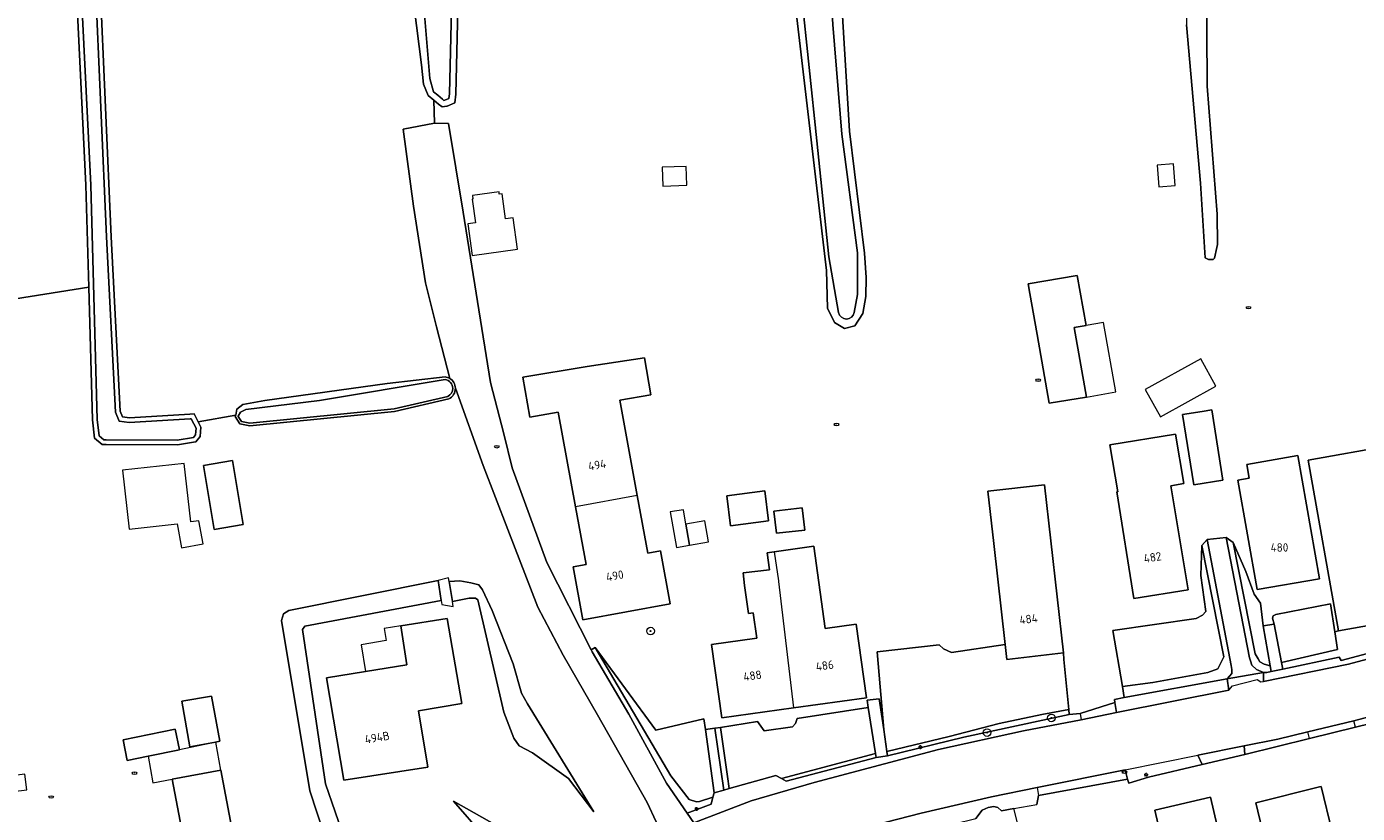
# Model space of a CAD drawing. Header units: metres. Extents: x 92650 to 117222, y 425801 to 461092.
# Tile 46 of 146: x 115030 to 115171, y 426353 to 426436. Entities that reach past the tile are written whole.
import ezdxf
from ezdxf.enums import TextEntityAlignment as Align

# ---------------------------------------------------------------- set-up
doc = ezdxf.new("R2010")
doc.units = ezdxf.units.M
doc.layers.get('0').update_dxf_attribs({"color": 253, "linetype": 'CONTINUOUS', "lineweight": 15})
for name, color, linetype, lineweight in [('B-WE-GR-BEPLANTING_CULTUUR_HEESTERS-GV', 253, 'CONTINUOUS', 15), ('B-WE-GR-BOOM-S', 253, 'CONTINUOUS', 15), ('B-WE-GR-GRAS-GV', 253, 'CONTINUOUS', 15), ('B-WE-GW-TALUD_KRUIN-G', 253, 'CONTINUOUS', 15), ('B-WE-IE-MEUBILAIR-S', 253, 'CONTINUOUS', 15), ('B-WE-OG-BEBOUWING-GV', 253, 'CONTINUOUS', 15), ('B-WE-OG-BEBOUWING-T18', 253, 'CONTINUOUS', 15), ('B-WE-OG-BEBOUWING_LUIFEL-GV', 253, 'CONTINUOUS', 15), ('B-WE-OG-BEBOUWING_OVERBOUWING-GV', 253, 'CONTINUOUS', 15), ('B-WE-OG-BEBOUWING_SCHUUR-GV', 253, 'CONTINUOUS', 15), ('B-WE-OG-TERREIN_BEGROEID-GV', 253, 'CONTINUOUS', 15), ('B-WE-OG-TERREIN_ERF-GV', 253, 'CONTINUOUS', 15), ('B-WE-OG-TERREIN_OEVER-GV', 253, 'CONTINUOUS', 15), ('B-WE-OG-WATER-GV', 253, 'CONTINUOUS', 15), ('B-WE-OG-WEG-GV', 253, 'CONTINUOUS', 15), ('B-WE-VH-GESLOTENVERHARDING_ASFALT-GV', 253, 'CONTINUOUS', 15), ('B-WE-VH-OPENVERHARDING_BETONSTRAATSTEEN-GV', 253, 'CONTINUOUS', 15), ('B-WE-VH-OPENVERHARDING_STRAATBAKSTEEN-GV', 253, 'CONTINUOUS', 15), ('B-WE-VH-OPENVERHARDING_TEGEL-GV', 253, 'CONTINUOUS', 15)]:
    doc.layers.add(name, color=color, linetype=linetype, lineweight=lineweight)
doc.styles.add('NLCS-ISO', font='NLCS-ISO.ttf')
doc.styles.add('NLCS-ISO-M200-T18', font='NLCS-ISO.ttf', dxfattribs={"height": 0.36})

# ---------------------------------------------------------------- blocks, each defined once
blk = doc.blocks.new('SIE-MEUBILAIR_PAAL_LICHTMAST-SO')
for points in [[(-0.62, 0), (-1, 0)], [(-0.71, 0.71), (-0.44, 0.44)], [(0, 1), (0, 0.62)], [(0.44, 0.44), (0.71, 0.71)], [(1, 0), (0.62, 0)], [(-0.71, -0.71), (-0.44, -0.44)], [(0, -0.62), (0, -1)], [(0.44, -0.44), (0.71, -0.71)]]:
    blk.add_lwpolyline(points)
blk.add_circle((0, 0), 0.5)
blk = doc.blocks.new('SIE-MEUBILAIR_PUT_KOLK-SO')
blk.add_ellipse((0, 0), major_axis=(1.25, 0), ratio=0.54)
at = {"style": 'NLCS-ISO'}
blk.add_text('klk', height=0.75, dxfattribs=at).set_placement((0.03, 0), align=Align.MIDDLE_CENTER)
blk = doc.blocks.new('SIE-MEUBILAIR_PUT_RIOOLPUT-SO')
blk.add_ellipse((0, 0), major_axis=(1.25, 0), ratio=0.54)
at = {"style": 'NLCS-ISO'}
blk.add_text('ri', height=0.75, dxfattribs=at).set_placement((-0.04, 0.07), align=Align.MIDDLE_CENTER)
blk = doc.blocks.new('SGR-BOOM_GBKN-SO')
at = {"linetype": 'ByBlock', "lineweight": 18}
h = blk.add_hatch(color=0, dxfattribs=at)
h.dxf.hatch_style = 1
edge = h.paths.add_edge_path()
edge.add_arc((0, 0), 0.25, 0, 360)
at = {"color": 0, "linetype": 'ByBlock', "lineweight": 18}
for radius in [2, 0.25]:
    blk.add_circle((0, 0), radius, dxfattribs=at)
at = {"color": 0, "linetype": 'ByBlock', "lineweight": 18, "style": 'NLCS-ISO'}
blk.add_attdef('SOORT', (2.5, 0), '', height=1.5, dxfattribs=at)

msp = doc.modelspace()

# ---------------------------------------------------------------- linework, layer by layer
at = {"layer": 'B-WE-GR-BEPLANTING_CULTUUR_HEESTERS-GV', "transparency": 33554687, "flags": 128}
msp.add_lwpolyline([(115090.234, 426352.807), (115083.165, 426364.288), (115082.533, 426365.424), (115081.673, 426368.52), (115079.447, 426374.198), (115078.411, 426376.396), (115078.031, 426376.899), (115077.184, 426377.135), (115075.991, 426377.321), (115074.854, 426377.285), (115075.237, 426375.139), (115076.977, 426375.489), (115077.669, 426375.489), (115077.908, 426375.306), (115080.682, 426363.388), (115081.732, 426360.646), (115082.282, 426359.818), (115083.701, 426359.084), (115087.519, 426356.337)], close=True, dxfattribs=at)
at = {"layer": 'B-WE-GR-GRAS-GV', "transparency": 33554687, "flags": 128}
for points in [[(115028.847, 426407.283), (115036.619, 426408.51), (115036.313, 426419.344), (115034.836, 426449.281), (115032.977, 426475.781), (115031.641, 426493.906), (115031.328, 426507.25), (115031.504, 426507.804), (115026.78, 426507.55)], [(115037.805, 426441.375), (115039.008, 426413.875), (115039.953, 426395.344), (115040.195, 426394.75), (115040.922, 426394.656), (115047.344, 426395.031), (115047.797, 426395.063), (115048.222, 426394.223), (115052.231, 426394.937), (115052.315, 426395.563), (115052.978, 426396.075), (115055.299, 426396.497), (115068.29, 426398.306), (115074.43, 426399)], [(115073.529, 426404.313), (115072.341, 426408.977), (115071.085, 426417.103), (115069.988, 426425.283), (115073.312, 426425.946), (115073.235, 426428.382), (115072.648, 426428.869), (115072.145, 426430.068), (115071.936, 426432.137), (115071.156, 426438.255)], [(115074.926, 426398.831), (115073.529, 426404.313)]]:
    msp.add_lwpolyline(points, dxfattribs=at)
at = {"layer": 'B-WE-GR-GRAS-GV', "transparency": 33554687}
msp.add_lwpolyline([(115074.43, 426399, -0.1068189), (115074.926, 426398.831)], format="xyb", dxfattribs=at)
at = {"layer": 'B-WE-GW-TALUD_KRUIN-G', "transparency": 33554687, "flags": 128}
for points in [[(115145.321, 426372.073), (115146.334, 426366.104), (115149.567, 426366.553), (115155.379, 426367.598), (115156.472, 426368), (115157.08, 426369.258), (115154.767, 426381.095)], [(115158.097, 426381.391), (115160.419, 426369.589), (115160.73, 426369.044), (115160.913, 426368.724), (115161.359, 426368.5), (115162.011, 426368.31)], [(115075.237, 426375.139), (115076.977, 426375.489), (115077.669, 426375.489), (115077.908, 426375.306), (115080.682, 426363.388), (115081.732, 426360.646), (115082.282, 426359.818), (115083.701, 426359.084), (115087.519, 426356.337), (115090.234, 426352.807)], [(115163.205, 426368.681), (115169.148, 426370.036), (115168.859, 426371.92), (115168.399, 426374.912)], [(115121.334, 426359.228), (115127.932, 426360.809), (115133.246, 426362.191), (115137.771, 426363.165), (115140.632, 426363.669), (115140.112, 426368.997), (115140.091, 426369.681)], [(115041.026, 426336.075), (115042.933, 426328.945), (115044.207, 426325.769), (115045.575, 426323.962), (115046.982, 426323.43), (115048.411, 426323.644), (115059.728, 426330.673), (115068.612, 426335.912), (115082.146, 426344.292), (115083.211, 426345.084), (115084.266, 426346.556), (115084.164, 426348.304), (115083.536, 426349.297), (115075.335, 426353.938)]]:
    msp.add_lwpolyline(points, dxfattribs=at)
at = {"layer": 'B-WE-OG-BEBOUWING-GV', "transparency": 33554687, "flags": 128}
for points in [[(115141.532, 426409.739), (115136.334, 426408.884), (115136.508, 426407.829), (115137.265, 426403.507), (115138.55, 426396.216), (115142.508, 426396.856), (115141.209, 426404.232), (115142.463, 426404.453)], [(115154.803, 426395.329), (115152.721, 426395.013), (115153.911, 426387.514), (115156.995, 426388.041), (115155.814, 426395.483)], [(115145.746, 426386.783), (115147.55, 426375.466), (115153.301, 426376.383), (115151.477, 426387.433), (115152.836, 426387.658), (115151.969, 426392.915), (115145.005, 426391.766), (115145.825, 426386.796)], [(115169.251, 426372.034), (115177.993, 426373.586), (115174.778, 426391.694), (115166.036, 426390.144)], [(115051.86, 426390.11), (115048.78, 426389.59), (115049.91, 426382.8), (115053, 426383.31)], [(115167.247, 426377.566), (115164.943, 426390.651), (115159.526, 426389.697), (115159.781, 426388.249), (115158.594, 426388.04), (115160.643, 426376.403)], [(115133.885, 426370.596), (115134.068, 426368.992), (115140.091, 426369.681), (115138.049, 426387.542), (115132.026, 426386.853), (115132.662, 426381.289)], [(115094.829, 426386.39), (115088.27, 426385.2), (115089.392, 426379.085), (115088.013, 426378.832), (115089.048, 426373.19), (115098.328, 426374.891), (115097.293, 426380.535), (115095.948, 426380.289)], [(115104.743, 426383.194), (115108.758, 426383.694), (115108.362, 426386.877), (115104.347, 426386.375)], [(115112.34, 426385.08), (115109.34, 426384.74), (115109.61, 426382.39), (115112.61, 426382.73)], [(115111.42, 426363.84), (115119.16, 426364.93), (115118.06, 426372.74), (115114.789, 426372.284), (115113.57, 426381.02), (115109.38, 426380.43), (115109.812, 426377.342), (115109.821, 426377.269)], [(115061.83, 426367.031), (115063.691, 426356.159), (115072.601, 426357.571), (115071.605, 426363.553), (115076.214, 426364.32), (115074.671, 426373.33), (115069.729, 426372.547), (115070.384, 426368.414), (115066, 426367.705)], [(115050.067, 426360.218), (115050.51, 426360.3), (115049.626, 426365.101), (115046.506, 426364.568), (115047.336, 426359.715)], [(115046.239, 426359.412), (115045.794, 426361.583), (115040.248, 426360.446), (115040.693, 426358.275), (115042.91, 426358.73)], [(115045.478, 426356.284), (115046.472, 426351.092), (115046.084, 426350.987), (115047.636, 426342.892), (115053.127, 426343.968), (115050.635, 426357.223)], [(115167.252, 426355.461), (115160.497, 426353.764), (115162.732, 426344.498), (115171.109, 426346.517), (115170.023, 426351.026), (115168.577, 426350.677), (115167.414, 426355.502)], [(115151.886, 426343.854), (115157.801, 426345.232), (115155.674, 426354.364), (115149.759, 426352.986)]]:
    msp.add_lwpolyline(points, close=True, dxfattribs=at)
for points in [[(115094.829, 426386.39), (115092.973, 426396.51), (115096.258, 426397.098), (115095.607, 426400.997), (115089.501, 426400.107), (115082.677, 426398.965), (115083.437, 426394.708), (115086.426, 426395.255), (115088.27, 426385.2)], [(115109.38, 426380.43), (115108.616, 426380.323), (115108.868, 426378.523), (115106.065, 426378.189), (115106.226, 426376.84), (115106.641, 426373.869), (115107.141, 426373.94), (115107.513, 426371.266), (115102.722, 426370.592), (115103.81, 426362.78), (115111.42, 426363.84)]]:
    msp.add_lwpolyline(points, dxfattribs=at)
at = {"layer": 'B-WE-OG-BEBOUWING_LUIFEL-GV', "transparency": 33554687, "flags": 128}
for points in [[(115141.209, 426404.232), (115142.508, 426396.856), (115145.613, 426397.403), (115144.314, 426404.779), (115142.463, 426404.453)], [(115100.002, 426383.37), (115100.11, 426382.746), (115100.39, 426381.12), (115102.384, 426381.464), (115101.996, 426383.713)], [(115066, 426367.705), (115070.384, 426368.414), (115069.729, 426372.547), (115067.981, 426372.264), (115068.187, 426370.988), (115065.538, 426370.56)], [(115046.239, 426359.412), (115042.91, 426358.73), (115043.424, 426355.91), (115045.478, 426356.284), (115050.635, 426357.223), (115050.093, 426360.202)]]:
    msp.add_lwpolyline(points, close=True, dxfattribs=at)
at = {"layer": 'B-WE-OG-BEBOUWING_OVERBOUWING-GV', "transparency": 33554687, "flags": 128}
msp.add_lwpolyline([(115156.25, 426398.016), (115154.639, 426400.926), (115148.751, 426397.666), (115150.362, 426394.756)], close=True, dxfattribs=at)
at = {"layer": 'B-WE-OG-BEBOUWING_SCHUUR-GV', "transparency": 33554687, "flags": 128}
for points in [[(115100.04, 426421.34), (115097.48, 426421.24), (115097.55, 426419.24), (115100.11, 426419.33)], [(115150.201, 426419.155), (115151.927, 426419.327), (115151.74, 426421.6), (115150.02, 426421.46)], [(115080.16, 426418.63), (115077.33, 426418.24), (115077.38, 426417.87), (115077.31, 426417.86), (115077.65, 426415.35), (115076.85, 426415.24), (115077.31, 426411.89), (115082.12, 426412.56), (115081.66, 426415.88), (115080.86, 426415.77), (115080.49, 426418.44), (115080.19, 426418.4)], [(115051.86, 426390.11), (115048.78, 426389.59), (115049.91, 426382.8), (115053, 426383.31)], [(115046.75, 426389.81), (115040.2, 426389.09), (115040.89, 426382.82), (115045.99, 426383.4), (115046.45, 426380.84), (115048.74, 426381.25), (115048.29, 426383.72), (115047.43, 426383.59)], [(115100.002, 426383.37), (115099.74, 426384.89), (115098.34, 426384.65), (115098.98, 426380.88), (115100.39, 426381.12), (115100.11, 426382.746)], [(115026.909, 426356.451), (115027.115, 426354.783), (115030.047, 426355.146), (115029.841, 426356.813)]]:
    msp.add_lwpolyline(points, close=True, dxfattribs=at)
at = {"layer": 'B-WE-OG-TERREIN_BEGROEID-GV', "transparency": 33554687, "flags": 128}
for points in [[(115156.472, 426368), (115157.08, 426369.258), (115154.767, 426381.095), (115154.651, 426377.918), (115155.19, 426374.088), (115154.827, 426373.709), (115154.168, 426373.334), (115145.321, 426372.073), (115146.334, 426366.104), (115149.567, 426366.553), (115155.379, 426367.598)], [(115160.73, 426369.044), (115160.913, 426368.724), (115161.359, 426368.5), (115162.011, 426368.31), (115161.282, 426372.564), (115160.972, 426374.95), (115160.325, 426375.91), (115159.428, 426378.345), (115158.097, 426381.391), (115160.419, 426369.589)], [(115162.427, 426372.74), (115163.205, 426368.681), (115169.148, 426370.036), (115168.859, 426371.92), (115168.399, 426374.912), (115162.625, 426373.778), (115162.342, 426373.639), (115162.259, 426373.366)], [(115090.357, 426370.262), (115098.386, 426356.646), (115100.347, 426354.114), (115101.117, 426353.869), (115101.446, 426353.901), (115102.859, 426354.356), (115102.987, 426354.832), (115102.069, 426361.553), (115101.914, 426362.684), (115096.793, 426361.48)], [(115140.091, 426369.681), (115134.068, 426368.992), (115133.885, 426370.596), (115128.199, 426369.721), (115127.326, 426370.128), (115126.87, 426370.558), (115120.299, 426369.818), (115120.989, 426361.549), (115121.334, 426359.228), (115127.932, 426360.809), (115133.246, 426362.191), (115137.771, 426363.165), (115140.632, 426363.669), (115140.112, 426368.997)], [(115103.652, 426361.774), (115104.411, 426356.554), (115104.596, 426355.288), (115109.532, 426356.686), (115110.157, 426356.345), (115120.129, 426359.002), (115119.354, 426363.902), (115111.797, 426362.716), (115111.615, 426362.184), (115111.297, 426361.826), (115108.302, 426361.427), (115107.61, 426362.403)]]:
    msp.add_lwpolyline(points, close=True, dxfattribs=at)
for points in [[(115066.858, 426340.912), (115061.747, 426355.794), (115059.312, 426372.183), (115059.552, 426372.537), (115074.031, 426375.243), (115073.685, 426377.375), (115057.847, 426374.175), (115057.283, 426373.835), (115057.058, 426373.142), (115060.094, 426355.037), (115063.931, 426343.28)], [(115083.536, 426349.297), (115075.335, 426353.938), (115078.468, 426350.345)]]:
    msp.add_lwpolyline(points, dxfattribs=at)
at = {"layer": 'B-WE-OG-TERREIN_ERF-GV', "transparency": 33554687, "flags": 128}
for points in [[(115115.945, 426448.406), (115117.344, 426425.063), (115118.953, 426412.125), (115119.125, 426409.531), (115119.102, 426407.531), (115118.758, 426405.719), (115117.922, 426404.406), (115116.836, 426404.125), (115115.781, 426404.781), (115115.031, 426406.281), (115114.922, 426410.281), (115111.703, 426437.719)], [(115155.258, 426441.844), (115155.336, 426429.844), (115156.367, 426416.281), (115156.406, 426413.031), (115156.341, 426412.731), (115156.094, 426411.594), (115155.961, 426411.469), (115155.469, 426411.469), (115155.109, 426411.625), (115154.602, 426419.563), (115153.125, 426436.375)], [(115075.789, 426438.031), (115075.563, 426429), (115075.453, 426428.094), (115074.668, 426427.748), (115074.602, 426427.719), (115074.109, 426427.656), (115073.744, 426427.959), (115073.235, 426428.382), (115073.312, 426425.946), (115074.781, 426425.89), (115076.359, 426416.472), (115079.266, 426398.394), (115080.665, 426392.954), (115081.562, 426389.321), (115085.241, 426379.298), (115089.927, 426370.027), (115090.357, 426370.262), (115096.793, 426361.48), (115101.914, 426362.684), (115102.069, 426361.553), (115103.08, 426361.691), (115103.652, 426361.774), (115107.61, 426362.403), (115108.302, 426361.427), (115111.297, 426361.826), (115111.615, 426362.184), (115111.797, 426362.716), (115119.354, 426363.902), (115119.232, 426364.672), (115120.504, 426364.82), (115120.989, 426361.549), (115120.299, 426369.818), (115126.87, 426370.558), (115127.326, 426370.128), (115128.199, 426369.721), (115133.885, 426370.596), (115132.662, 426381.289), (115132.026, 426386.853), (115138.049, 426387.542), (115140.091, 426369.681), (115140.112, 426368.997), (115140.632, 426363.669), (115140.682, 426363.155), (115141.841, 426363.271), (115145.529, 426364.404), (115145.473, 426364.738), (115146.527, 426364.964), (115146.334, 426366.104), (115145.321, 426372.073), (115154.168, 426373.334), (115154.827, 426373.709), (115155.19, 426374.088), (115154.651, 426377.918), (115154.767, 426381.095), (115155.328, 426381.72), (115157.35, 426381.951), (115158.097, 426381.391), (115159.428, 426378.345), (115160.325, 426375.91), (115160.972, 426374.95), (115161.282, 426372.564), (115162.427, 426372.74), (115162.259, 426373.366), (115162.342, 426373.639), (115162.625, 426373.778), (115168.399, 426374.912), (115168.859, 426371.92), (115169.251, 426372.034), (115166.036, 426390.144), (115174.778, 426391.694)], [(115074.824, 426396.651), (115069.07, 426395.313), (115053.711, 426393.781), (115052.664, 426394), (115052.148, 426394.781), (115052.231, 426394.937), (115048.222, 426394.223), (115048.508, 426393.656), (115048.438, 426392.656), (115047.984, 426392.094), (115047.959, 426392.09), (115046.031, 426391.781), (115038.466, 426391.811), (115038.047, 426391.813), (115037.234, 426392.469), (115037.016, 426394.438), (115036.619, 426408.51), (115028.847, 426407.283), (115028.76, 426407.147)], [(115096.833, 426351.737), (115095.889, 426353.798), (115090.627, 426363.124), (115086.953, 426369.462), (115084.277, 426374.55), (115081.108, 426382.784), (115078.478, 426389.592), (115075.527, 426397.784)], [(115063.931, 426343.28), (115060.094, 426355.037), (115057.058, 426373.142), (115057.283, 426373.835), (115057.847, 426374.175), (115073.685, 426377.375)], [(115074.854, 426377.285), (115075.991, 426377.321), (115077.184, 426377.135), (115078.031, 426376.899), (115078.411, 426376.396), (115079.447, 426374.198), (115081.673, 426368.52), (115082.533, 426365.424), (115083.165, 426364.288), (115090.234, 426352.807), (115087.519, 426356.337), (115083.701, 426359.084), (115082.282, 426359.818), (115081.732, 426360.646), (115080.682, 426363.388), (115077.908, 426375.306), (115077.669, 426375.489), (115076.977, 426375.489), (115075.237, 426375.139)], [(115074.031, 426375.243), (115059.552, 426372.537), (115059.312, 426372.183), (115061.747, 426355.794), (115066.858, 426340.912)], [(115185.711, 426351.755), (115182.607, 426362.598), (115182.088, 426364.523), (115179.494, 426363.882), (115175.557, 426362.908), (115171.05, 426361.793), (115166.169, 426360.586), (115159.327, 426358.894), (115154.777, 426357.822), (115149.105, 426356.485), (115146.996, 426355.841), (115146.852, 426356.297), (115137.435, 426354.535), (115137.235, 426353.584)], [(115078.468, 426350.345), (115075.335, 426353.938), (115083.536, 426349.297)], [(115142.098, 426324.306), (115134.799, 426353.155), (115133.504, 426352.927), (115133.114, 426353.272), (115132.662, 426353.382), (115132.062, 426353.265), (115131.438, 426352.978), (115130.775, 426352.121)]]:
    msp.add_lwpolyline(points, dxfattribs=at)
for points in [[(115136.334, 426408.884), (115141.532, 426409.739), (115142.463, 426404.453), (115141.209, 426404.232), (115142.508, 426396.856), (115138.55, 426396.216), (115137.265, 426403.507), (115136.508, 426407.829)], [(115094.829, 426386.39), (115095.948, 426380.289), (115097.293, 426380.535), (115098.328, 426374.891), (115089.048, 426373.19), (115088.013, 426378.832), (115089.392, 426379.085), (115088.27, 426385.2), (115086.426, 426395.255), (115083.437, 426394.708), (115082.677, 426398.965), (115089.501, 426400.107), (115095.607, 426400.997), (115096.258, 426397.098), (115092.973, 426396.51)], [(115154.803, 426395.329), (115155.814, 426395.483), (115156.995, 426388.041), (115153.911, 426387.514), (115152.721, 426395.013)], [(115145.746, 426386.783), (115145.825, 426386.796), (115145.005, 426391.766), (115151.969, 426392.915), (115152.836, 426387.658), (115151.477, 426387.433), (115153.301, 426376.383), (115147.55, 426375.466)], [(115051.86, 426390.11), (115053, 426383.31), (115049.91, 426382.8), (115048.78, 426389.59)], [(115167.247, 426377.566), (115160.643, 426376.403), (115158.594, 426388.04), (115159.781, 426388.249), (115159.526, 426389.697), (115164.943, 426390.651)], [(115108.758, 426383.694), (115104.743, 426383.194), (115104.347, 426386.375), (115108.362, 426386.877)], [(115112.34, 426385.08), (115112.61, 426382.73), (115109.61, 426382.39), (115109.34, 426384.74)], [(115106.065, 426378.189), (115108.868, 426378.523), (115108.616, 426380.323), (115109.38, 426380.43), (115113.57, 426381.02), (115114.789, 426372.284), (115118.06, 426372.74), (115119.16, 426364.93), (115111.42, 426363.84), (115103.81, 426362.78), (115102.722, 426370.592), (115107.513, 426371.266), (115107.141, 426373.94), (115106.641, 426373.869), (115106.226, 426376.84)], [(115075.237, 426375.139), (115074.854, 426377.285), (115074.783, 426377.654), (115073.685, 426377.375), (115074.031, 426375.243), (115074.089, 426374.826), (115075.29, 426374.602)], [(115069.729, 426372.547), (115074.671, 426373.33), (115076.214, 426364.32), (115071.605, 426363.553), (115072.601, 426357.571), (115063.691, 426356.159), (115061.83, 426367.031), (115066, 426367.705), (115070.384, 426368.414)], [(115050.067, 426360.218), (115047.336, 426359.715), (115046.506, 426364.568), (115049.626, 426365.101), (115050.51, 426360.3)], [(115042.91, 426358.73), (115040.693, 426358.275), (115040.248, 426360.446), (115045.794, 426361.583), (115046.239, 426359.412)], [(115050.635, 426357.223), (115053.127, 426343.968), (115047.636, 426342.892), (115046.084, 426350.987), (115046.472, 426351.092), (115045.478, 426356.284)], [(115167.252, 426355.461), (115167.414, 426355.502), (115168.577, 426350.677), (115170.023, 426351.026), (115171.109, 426346.517), (115162.732, 426344.498), (115160.497, 426353.764)], [(115151.886, 426343.854), (115149.759, 426352.986), (115155.674, 426354.364), (115157.801, 426345.232)]]:
    msp.add_lwpolyline(points, close=True, dxfattribs=at)
at = {"layer": 'B-WE-OG-TERREIN_ERF-GV', "transparency": 33554687}
msp.add_lwpolyline([(115075.527, 426397.784, -0.2919954), (115074.824, 426396.651)], format="xyb", dxfattribs=at)
at = {"layer": 'B-WE-OG-TERREIN_OEVER-GV', "transparency": 33554687, "flags": 128}
for points in [[(115111.445, 426509.223), (115112.473, 426483.163), (115112.669, 426478.199), (115114.463, 426464.446), (115114.958, 426447.377), (115115.599, 426436.394), (115116.551, 426424.773), (115118.199, 426412.179), (115118.199, 426407.721), (115117.857, 426405.816)], [(115034.836, 426449.281), (115036.313, 426419.344), (115036.619, 426408.51), (115037.016, 426394.438), (115037.234, 426392.469), (115038.047, 426391.813), (115038.466, 426391.811), (115046.031, 426391.781), (115047.959, 426392.09), (115047.984, 426392.094), (115048.438, 426392.656), (115048.508, 426393.656), (115048.222, 426394.223), (115047.797, 426395.063), (115047.344, 426395.031), (115040.922, 426394.656), (115040.195, 426394.75), (115039.953, 426395.344), (115039.008, 426413.875), (115037.805, 426441.375)], [(115037.301, 426441.347), (115038.504, 426413.851), (115039.454, 426395.233), (115039.839, 426394.287), (115040.904, 426394.15), (115047.376, 426394.528), (115047.498, 426394.536), (115047.772, 426393.996), (115047.995, 426393.553), (115047.946, 426392.85), (115047.713, 426392.561), (115045.992, 426392.286), (115038.468, 426392.315), (115038.226, 426392.317), (115037.712, 426392.731), (115037.52, 426394.473), (115036.817, 426419.364), (115035.339, 426449.311)], [(115111.703, 426437.719), (115114.922, 426410.281), (115115.031, 426406.281), (115115.781, 426404.781), (115116.836, 426404.125), (115117.922, 426404.406), (115118.758, 426405.719), (115119.102, 426407.531), (115119.125, 426409.531), (115118.953, 426412.125), (115117.344, 426425.063), (115115.945, 426448.406)], [(115116.203, 426405.816), (115115.181, 426411.738), (115113.892, 426424.044), (115112.255, 426439.671), (115111.548, 426446.419)], [(115071.156, 426438.255), (115071.936, 426432.137), (115072.145, 426430.068), (115072.648, 426428.869), (115073.235, 426428.382), (115073.744, 426427.959), (115074.109, 426427.656), (115074.602, 426427.719), (115074.668, 426427.748), (115075.453, 426428.094), (115075.563, 426429), (115075.789, 426438.031)], [(115075.129, 426438.021), (115074.905, 426429.048), (115074.844, 426428.546), (115074.424, 426428.361), (115074.31, 426428.346), (115074.165, 426428.466), (115073.656, 426428.889), (115073.218, 426429.252), (115072.814, 426430.661), (115072.167, 426438.313)], [(115074.43, 426399), (115068.29, 426398.306), (115055.299, 426396.497), (115052.978, 426396.075), (115052.315, 426395.563), (115052.231, 426394.937), (115052.148, 426394.781), (115052.664, 426394), (115053.711, 426393.781), (115069.07, 426395.313), (115074.824, 426396.651)], [(115052.836, 426394.254), (115052.477, 426394.797), (115052.481, 426394.804), (115052.713, 426395.239), (115053.279, 426395.533), (115061.116, 426396.467), (115074.434, 426398.713)], [(115074.727, 426396.92), (115069.024, 426395.593), (115053.726, 426394.067), (115052.836, 426394.254)]]:
    msp.add_lwpolyline(points, dxfattribs=at)
at = {"layer": 'B-WE-OG-TERREIN_OEVER-GV', "transparency": 33554687}
for points in [[(115117.857, 426405.816, -0.8246675), (115116.203, 426405.816)], [(115074.926, 426398.831, 0.1068189), (115074.43, 426399)], [(115074.434, 426398.713, -0.3662986), (115075.244, 426397.781)], [(115075.527, 426397.784, 0.2608655), (115074.926, 426398.831)], [(115075.244, 426397.781, -0.2844945), (115074.727, 426396.92)], [(115074.824, 426396.651, 0.2919954), (115075.527, 426397.784)]]:
    msp.add_lwpolyline(points, format="xyb", dxfattribs=at)
at = {"layer": 'B-WE-OG-WATER-GV', "transparency": 33554687, "flags": 128}
for points in [[(115117.857, 426405.816), (115118.199, 426407.721), (115118.199, 426412.179), (115116.551, 426424.773), (115115.599, 426436.394), (115114.958, 426447.377), (115114.463, 426464.446), (115112.669, 426478.199), (115112.473, 426483.163), (115111.445, 426509.223)], [(115035.339, 426449.311), (115036.817, 426419.364), (115037.52, 426394.473), (115037.712, 426392.731), (115038.226, 426392.317), (115038.468, 426392.315), (115045.992, 426392.286), (115047.713, 426392.561), (115047.946, 426392.85), (115047.995, 426393.553), (115047.772, 426393.996), (115047.498, 426394.536), (115047.376, 426394.528), (115040.904, 426394.15), (115039.839, 426394.287), (115039.454, 426395.233), (115038.504, 426413.851), (115037.301, 426441.347)], [(115111.548, 426446.419), (115112.255, 426439.671), (115113.892, 426424.044), (115115.181, 426411.738), (115116.203, 426405.816)], [(115072.167, 426438.313), (115072.814, 426430.661), (115073.218, 426429.252), (115073.656, 426428.889), (115074.165, 426428.466), (115074.31, 426428.346), (115074.424, 426428.361), (115074.844, 426428.546), (115074.905, 426429.048), (115075.129, 426438.021)], [(115074.434, 426398.713), (115061.116, 426396.467), (115053.279, 426395.533), (115052.713, 426395.239), (115052.481, 426394.804), (115052.477, 426394.797), (115052.836, 426394.254), (115053.726, 426394.067), (115069.024, 426395.593)], [(115069.024, 426395.593), (115074.727, 426396.92)]]:
    msp.add_lwpolyline(points, dxfattribs=at)
msp.add_lwpolyline([(115153.125, 426436.375), (115154.602, 426419.563), (115155.109, 426411.625), (115155.469, 426411.469), (115155.961, 426411.469), (115156.094, 426411.594), (115156.341, 426412.731), (115156.406, 426413.031), (115156.367, 426416.281), (115155.336, 426429.844), (115155.258, 426441.844), (115152.658, 426475.588), (115152.586, 426484.415), (115152.215, 426501.239), (115151.063, 426501.109), (115150.373, 426503.173), (115148.819, 426502.451), (115149.695, 426494.489), (115149.39, 426482.411), (115150.113, 426471.705), (115151.56, 426460.58), (115153.125, 426441.105)], close=True, dxfattribs=at)
at = {"layer": 'B-WE-OG-WATER-GV', "transparency": 33554687}
for points in [[(115116.203, 426405.816, 0.8246675), (115117.857, 426405.816)], [(115075.244, 426397.781, 0.3662986), (115074.434, 426398.713)], [(115074.727, 426396.92, 0.2844945), (115075.244, 426397.781)]]:
    msp.add_lwpolyline(points, format="xyb", dxfattribs=at)
at = {"layer": 'B-WE-OG-WEG-GV', "transparency": 33554687, "flags": 128}
for points in [[(115146.527, 426364.964), (115157.457, 426366.944), (115157.958, 426367.506), (115157.937, 426367.942), (115157.862, 426368.341), (115155.328, 426381.72), (115154.767, 426381.095), (115157.08, 426369.258), (115156.472, 426368), (115155.379, 426367.598), (115149.567, 426366.553), (115146.334, 426366.104)], [(115162.011, 426368.31), (115161.359, 426368.5), (115160.913, 426368.724), (115160.73, 426369.044), (115160.419, 426369.589), (115158.097, 426381.391), (115157.35, 426381.951), (115159.826, 426369.178), (115159.919, 426368.845), (115160.051, 426368.371), (115160.562, 426367.937), (115161.319, 426367.606), (115161.65, 426367.593), (115162.113, 426367.715)], [(115177.993, 426373.586), (115169.251, 426372.034), (115168.859, 426371.92), (115169.148, 426370.036), (115163.205, 426368.681), (115163.346, 426367.946), (115169.331, 426369.231), (115169.529, 426368.881), (115178.331, 426371.202), (115178.68, 426371.689), (115178.745, 426372.028), (115178.292, 426373.588)], [(115100.347, 426354.114), (115098.386, 426356.646), (115090.357, 426370.262), (115089.927, 426370.027), (115090.049, 426369.785), (115093.94, 426363.18), (115097.934, 426355.861), (115100.111, 426352.66), (115102.661, 426353.621), (115102.859, 426354.356), (115101.446, 426353.901), (115101.117, 426353.869)], [(115121.405, 426358.747), (115129.503, 426360.728), (115140.682, 426363.155), (115140.632, 426363.669), (115137.771, 426363.165), (115133.246, 426362.191), (115127.932, 426360.809), (115121.334, 426359.228)], [(115120.129, 426359.002), (115110.157, 426356.345), (115110.636, 426356.083), (115120.197, 426358.574)]]:
    msp.add_lwpolyline(points, close=True, dxfattribs=at)
at = {"layer": 'B-WE-VH-GESLOTENVERHARDING_ASFALT-GV', "transparency": 33554687, "flags": 128}
for points in [[(115096.833, 426351.737), (115096.785, 426350.899), (115096.59, 426350.698), (115096.102, 426350.462), (115096.712, 426349.543), (115100.847, 426351.659), (115100.111, 426352.66), (115097.934, 426355.861), (115093.94, 426363.18), (115090.049, 426369.785), (115089.927, 426370.027), (115085.241, 426379.298), (115081.562, 426389.321), (115080.665, 426392.954), (115079.266, 426398.394), (115076.359, 426416.472), (115074.781, 426425.89), (115073.312, 426425.946), (115069.988, 426425.283), (115071.085, 426417.103), (115072.341, 426408.977), (115073.529, 426404.313), (115074.926, 426398.831)], [(115075.527, 426397.784), (115078.478, 426389.592), (115081.108, 426382.784), (115084.277, 426374.55), (115086.953, 426369.462), (115090.627, 426363.124), (115095.889, 426353.798), (115096.833, 426351.737)], [(115224.23, 426391.575), (115224.704, 426390.837), (115217.719, 426386.988), (115211.402, 426383.509), (115206.642, 426381.326), (115198.814, 426377.736), (115198.182, 426377.446), (115183.893, 426372.33), (115183.73, 426372.272), (115178.471, 426370.672), (115178, 426370.529), (115170.328, 426368.475), (115161.319, 426366.668)], [(115115.048, 426350.109), (115124.956, 426352.666), (115132.432, 426354.412), (115137.264, 426355.384), (115146.63, 426357.275), (115154.345, 426358.832), (115159.24, 426359.82), (115162.822, 426360.544), (115165.992, 426361.303), (115170.896, 426362.478), (115171.413, 426362.602), (115175.192, 426363.617), (115179.274, 426364.713), (115181.851, 426365.405), (115182.603, 426365.607), (115186.966, 426366.75), (115189.794, 426367.814), (115193.837, 426369.335), (115196.273, 426370.252), (115197.894, 426370.923), (115201.5, 426372.416), (115207.939, 426375.204), (115214.607, 426378.505), (115220.037, 426381.247)], [(115157.633, 426365.747), (115145.708, 426363.342), (115141.94, 426362.592), (115135.82, 426361.396), (115126.795, 426359.416), (115113.593, 426355.921), (115106.92, 426353.971), (115100.847, 426351.659)], [(115146.63, 426357.275), (115146.852, 426356.297), (115146.996, 426355.841), (115149.105, 426356.485), (115154.777, 426357.822), (115154.345, 426358.832)]]:
    msp.add_lwpolyline(points, dxfattribs=at)
at = {"layer": 'B-WE-VH-GESLOTENVERHARDING_ASFALT-GV', "transparency": 33554687}
msp.add_lwpolyline([(115074.926, 426398.831, -0.2608655), (115075.527, 426397.784)], format="xyb", dxfattribs=at)
at = {"layer": 'B-WE-VH-GESLOTENVERHARDING_ASFALT-GV', "transparency": 33554687, "flags": 128}
msp.add_lwpolyline([(115161.319, 426367.606), (115157.457, 426366.944), (115157.633, 426365.747), (115157.999, 426366.202), (115160.646, 426366.852), (115161.026, 426366.609), (115161.319, 426366.668)], close=True, dxfattribs=at)
at = {"layer": 'B-WE-VH-OPENVERHARDING_BETONSTRAATSTEEN-GV', "transparency": 33554687, "flags": 128}
for points in [[(115157.35, 426381.951), (115155.328, 426381.72), (115157.862, 426368.341), (115157.937, 426367.942), (115157.958, 426367.506), (115157.457, 426366.944), (115161.319, 426367.606), (115160.562, 426367.937), (115160.051, 426368.371), (115159.919, 426368.845), (115159.826, 426369.178)], [(115141.841, 426363.271), (115141.94, 426362.592), (115145.708, 426363.342), (115145.529, 426364.404)], [(115159.24, 426359.82), (115159.327, 426358.894), (115166.169, 426360.586), (115165.992, 426361.303), (115162.822, 426360.544)], [(115146.852, 426356.297), (115146.63, 426357.275), (115137.264, 426355.384), (115137.435, 426354.535)]]:
    msp.add_lwpolyline(points, close=True, dxfattribs=at)
for points in [[(115141.841, 426363.271), (115140.682, 426363.155), (115129.503, 426360.728), (115121.405, 426358.747), (115120.197, 426358.574), (115110.636, 426356.083), (115110.157, 426356.345), (115109.532, 426356.686), (115104.596, 426355.288), (115104.034, 426355.129), (115102.987, 426354.832), (115102.859, 426354.356), (115102.661, 426353.621), (115100.111, 426352.66), (115100.847, 426351.659), (115106.92, 426353.971), (115113.593, 426355.921), (115126.795, 426359.416), (115135.82, 426361.396), (115141.94, 426362.592)], [(115175.192, 426363.617), (115171.413, 426362.602), (115170.896, 426362.478)], [(115166.169, 426360.586), (115171.05, 426361.793), (115170.896, 426362.478), (115165.992, 426361.303)], [(115171.05, 426361.793), (115175.557, 426362.908)], [(115137.264, 426355.384), (115132.432, 426354.412), (115124.956, 426352.666), (115115.048, 426350.109), (115108.232, 426347.99), (115107.206, 426347.611), (115107.804, 426345.947), (115107.919, 426345.653), (115108.645, 426345.88), (115121.574, 426349.83), (115130.775, 426352.121), (115131.438, 426352.978), (115132.062, 426353.265), (115132.662, 426353.382), (115133.114, 426353.272), (115133.504, 426352.927), (115134.799, 426353.155), (115137.235, 426353.584), (115137.435, 426354.535)]]:
    msp.add_lwpolyline(points, dxfattribs=at)
at = {"layer": 'B-WE-VH-OPENVERHARDING_STRAATBAKSTEEN-GV', "transparency": 33554687, "flags": 128}
for points in [[(115161.319, 426366.668), (115170.328, 426368.475), (115178, 426370.529), (115178.471, 426370.672), (115178.331, 426371.202), (115169.529, 426368.881), (115169.331, 426369.231), (115163.346, 426367.946), (115162.113, 426367.715), (115161.65, 426367.593), (115161.319, 426367.606)], [(115146.527, 426364.964), (115145.473, 426364.738), (115145.529, 426364.404), (115145.708, 426363.342), (115157.633, 426365.747), (115157.457, 426366.944)], [(115102.069, 426361.553), (115102.987, 426354.832), (115104.034, 426355.129), (115103.08, 426361.691)], [(115159.327, 426358.894), (115159.24, 426359.82), (115154.345, 426358.832), (115154.777, 426357.822)]]:
    msp.add_lwpolyline(points, close=True, dxfattribs=at)
at = {"layer": 'B-WE-VH-OPENVERHARDING_TEGEL-GV', "transparency": 33554687, "flags": 128}
for points in [[(115162.427, 426372.74), (115161.282, 426372.564), (115162.011, 426368.31), (115162.113, 426367.715), (115163.346, 426367.946), (115163.205, 426368.681)], [(115120.197, 426358.574), (115121.405, 426358.747), (115121.334, 426359.228), (115120.989, 426361.549), (115120.504, 426364.82), (115119.232, 426364.672), (115119.354, 426363.902), (115120.129, 426359.002)], [(115103.652, 426361.774), (115103.08, 426361.691), (115104.034, 426355.129), (115104.596, 426355.288), (115104.411, 426356.554)]]:
    msp.add_lwpolyline(points, close=True, dxfattribs=at)

# ---------------------------------------------------------------- block references
at = {"layer": 'B-WE-GR-BOOM-S', "transparency": 33554687, "xscale": 0.2, "yscale": 0.2, "zscale": 0.2}
for p in [(115096.252, 426372.006), (115138.79, 426362.78), (115131.961, 426361.227)]:
    msp.add_blockref('SGR-BOOM_GBKN-SO', p, dxfattribs=at)
at = {"layer": 'B-WE-IE-MEUBILAIR-S', "transparency": 33554687, "xscale": 0.2, "yscale": 0.2, "zscale": 0.2}
for name, p in [('SIE-MEUBILAIR_PUT_RIOOLPUT-SO', (115159.703, 426406.336)), ('SIE-MEUBILAIR_PUT_RIOOLPUT-SO', (115137.382, 426398.65)), ('SIE-MEUBILAIR_PUT_RIOOLPUT-SO', (115115.969, 426393.942)), ('SIE-MEUBILAIR_PUT_RIOOLPUT-SO', (115079.918, 426391.573)), ('SIE-MEUBILAIR_PAAL_LICHTMAST-SO', (115124.876, 426359.684)), ('SIE-MEUBILAIR_PUT_RIOOLPUT-SO', (115041.467, 426356.924)), ('SIE-MEUBILAIR_PUT_KOLK-SO', (115146.557, 426357.021)), ('SIE-MEUBILAIR_PAAL_LICHTMAST-SO', (115148.844, 426356.751)), ('SIE-MEUBILAIR_PUT_RIOOLPUT-SO', (115032.629, 426354.384)), ('SIE-MEUBILAIR_PAAL_LICHTMAST-SO', (115101.136, 426353.116))]:
    msp.add_blockref(name, p, dxfattribs=at)

# ---------------------------------------------------------------- texts
at = {"layer": 'B-WE-OG-BEBOUWING-T18', "transparency": 33554687, "style": 'NLCS-ISO-M200-T18'}
for s, rotation, p in [('494', 9.5, (115090.577, 426389.642)), ('482', 9.1, (115149.527, 426379.832)), ('480', 1, (115162.993, 426380.878)), ('490', 10.4, (115092.45, 426377.88)), ('484', 6.5, (115136.365, 426373.281)), ('486', 8, (115114.732, 426368.346)), ('488', 7.9, (115107.063, 426367.272)), ('494B', 9.7, (115067.227, 426360.709))]:
    msp.add_text(s, height=0.9, rotation=rotation, dxfattribs=at).set_placement(p, align=Align.MIDDLE)

doc.saveas('drawing.dxf')
